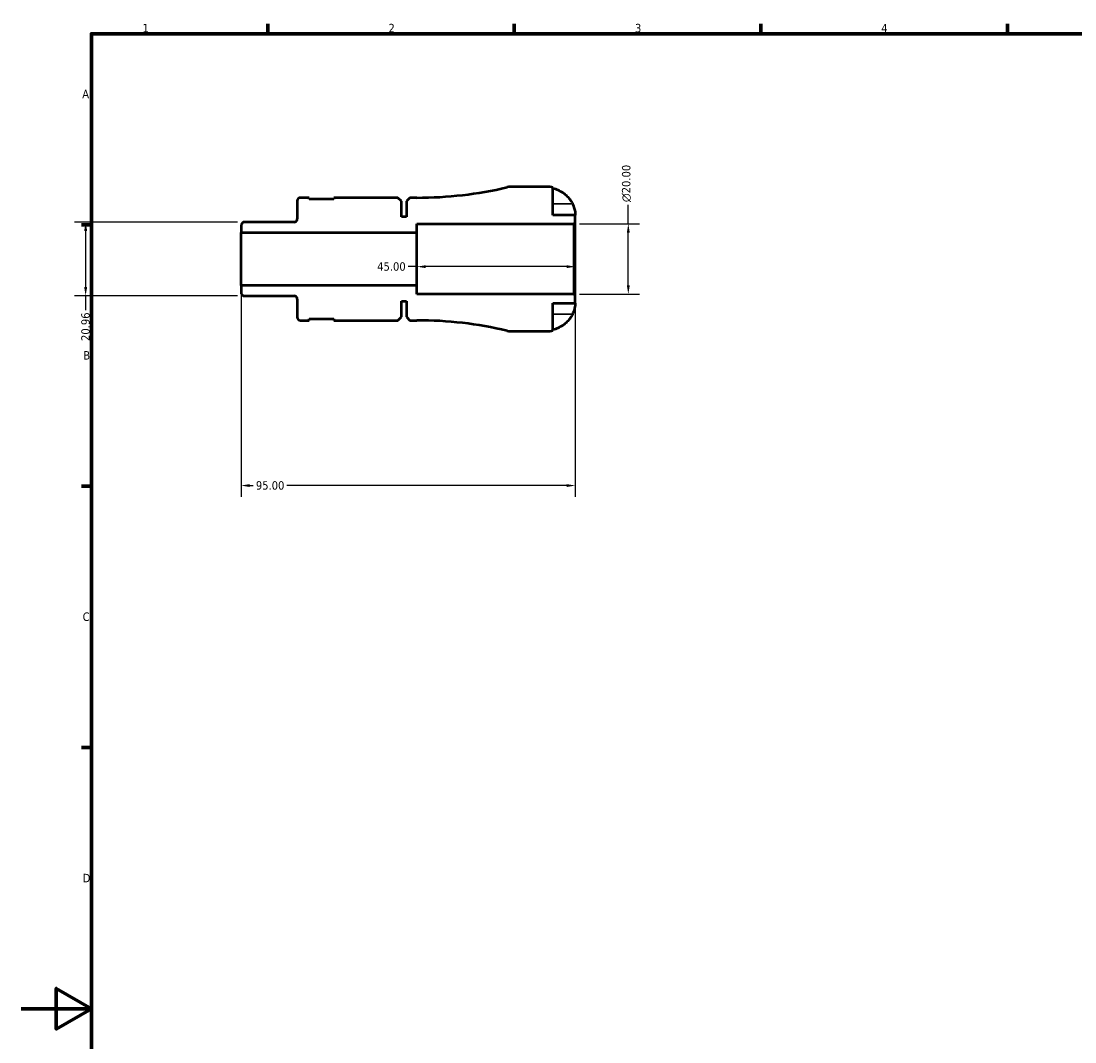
# Model space of a CAD drawing. Header units: millimetres. Extents: x -48 to 904, y -21 to 594.
# Tile 2 of 6: x 0 to 299, y 288 to 578. Entities that reach past the tile are written whole.
import ezdxf

# ---------------------------------------------------------------- set-up
doc = ezdxf.new("R2010")
doc.units = ezdxf.units.MM
for name, color, linetype, lineweight in [('Border (ANSI)', 7, 'Continuous', 70), ('Dimension (ANSI)', 7, 'Continuous', 25), ('Visible (ANSI)', 7, 'Continuous', 50), ('Visible Narrow (ANSI)', 7, 'Continuous', 35)]:
    doc.layers.add(name, color=color, linetype=linetype, lineweight=lineweight)
doc.styles.add('Note Text (ANSI)', font='tahoma.ttf')
doc.dimstyles.new('Default - mm (ANSI)', dxfattribs={"dimtxt": 2.4, "dimasz": 2.5, "dimexe": 3.175, "dimexo": 1.6002, "dimgap": 0.8, "dimtad": 0, "dimtoh": 1, "dimrnd": 1e-08, "dimzin": 4, "dimdsep": 46, "dimtxsty": 'Note Text (ANSI)', "dimcen": 0.09, "dimdle": 10, "dimclrd": 256, "dimclre": 256, "dimclrt": 5, "dimadec": 1, "dimazin": 1, "dimtfac": 1.27, "dimtofl": 0, "dimtmove": 0, "dimatfit": 3, "dimfxl": 1, "dimtolj": 1, "dimtzin": 4, "dimlwd": -1, "dimlwe": -1, "dimarcsym": 0})

# ---------------------------------------------------------------- blocks, each defined once
blk = doc.blocks.new('Borders Default Border')
at = {"layer": 'Border (ANSI)'}
for p, q in [((70.08, 574), (70.08, 576.8)), ((140.17, 574), (140.17, 576.8)), ((210.25, 574), (210.25, 576.8)), ((280.33, 574), (280.33, 576.8)), ((20, 519.75), (17.2, 519.75)), ((20, 445.5), (17.2, 445.5)), ((20, 371.25), (17.2, 371.25))]:
    blk.add_line(p, q, dxfattribs=at)
at = {"layer": 'Border (ANSI)', "flags": 128}
for points in [[(20, 20), (20, 574), (821, 574), (821, 20), (20, 20)], [(0, 297), (20, 297), (10, 302.77), (10, 291.23), (20, 297)]]:
    blk.add_lwpolyline(points, dxfattribs=at)
at = {"layer": 'Border (ANSI)', "color": 5, "true_color": 0x0000ff, "char_height": 2.4, "attachment_point": 7, "style": 'Note Text (ANSI)'}
for s, insert in [('1', (34.5, 574.4)), ('2', (104.4, 574.4)), ('3', (174.46, 574.35)), ('4', (244.45, 574.4)), ('A', (17.38, 555.68)), ('B', (17.67, 481.43)), ('C', (17.51, 407.13)), ('D', (17.52, 332.93))]:
    blk.add_mtext(s, dxfattribs=dict(at, insert=insert))
blk = doc.blocks.new('*D7')
at = {"layer": 'Defpoints', "color": 0, "transparency": 16777216}
for p in [(112.5, 510), (157.5, 510), (112.5, 507.83)]:
    blk.add_point(p, dxfattribs=at)
at = {"layer": 'Dimension (ANSI)', "transparency": 16777216}
for p, q in [((112.5, 507.83), (110, 507.83)), ((155, 507.83), (115, 507.83))]:
    blk.add_line(p, q, dxfattribs=at)
for points in [[(115, 508.24), (115, 507.41), (112.5, 507.83)], [(155, 508.24), (155, 507.41), (157.5, 507.83)]]:
    blk.add_solid(points, dxfattribs=at)
at = {"layer": 'Dimension (ANSI)', "color": 5, "transparency": 16777216, "insert": (101.19, 509.08), "char_height": 2.4, "attachment_point": 1, "style": 'Note Text (ANSI)'}
blk.add_mtext('\\A1;45.00', dxfattribs=at)
blk = doc.blocks.new('*D8')
at = {"layer": 'Defpoints', "color": 0, "transparency": 16777216}
for p in [(63.13, 520.48), (18.35, 499.52), (63.13, 499.52)]:
    blk.add_point(p, dxfattribs=at)
at = {"layer": 'Dimension (ANSI)', "transparency": 16777216}
for p, q in [((61.53, 520.48), (15.18, 520.48)), ((18.35, 517.98), (18.35, 502.02)), ((61.53, 499.52), (15.18, 499.52)), ((18.35, 499.52), (18.35, 495.43))]:
    blk.add_line(p, q, dxfattribs=at)
for points in [[(17.93, 517.98), (18.77, 517.98), (18.35, 520.48)], [(17.93, 502.02), (18.77, 502.02), (18.35, 499.52)]]:
    blk.add_solid(points, dxfattribs=at)
at = {"layer": 'Dimension (ANSI)', "color": 5, "transparency": 16777216, "insert": (17.1, 486.71), "char_height": 2.4, "attachment_point": 1, "rotation": 90, "style": 'Note Text (ANSI)'}
blk.add_mtext('\\A1;20.96', dxfattribs=at)
blk = doc.blocks.new('*D9')
at = {"layer": 'Defpoints', "color": 0, "transparency": 16777216}
for p in [(62.5, 502.5), (157.5, 499.59), (62.5, 445.63)]:
    blk.add_point(p, dxfattribs=at)
at = {"layer": 'Dimension (ANSI)', "transparency": 16777216}
for p, q in [((62.5, 500.9), (62.5, 442.46)), ((157.5, 497.99), (157.5, 442.46)), ((65, 445.63), (65.92, 445.63)), ((155, 445.63), (75.48, 445.63))]:
    blk.add_line(p, q, dxfattribs=at)
for points in [[(65, 446.05), (65, 445.22), (62.5, 445.63)], [(155, 446.05), (155, 445.22), (157.5, 445.63)]]:
    blk.add_solid(points, dxfattribs=at)
at = {"layer": 'Dimension (ANSI)', "color": 5, "transparency": 16777216, "insert": (66.72, 446.88), "char_height": 2.4, "attachment_point": 1, "style": 'Note Text (ANSI)'}
blk.add_mtext('\\A1;95.00', dxfattribs=at)
blk = doc.blocks.new('*D10')
at = {"layer": 'Defpoints', "color": 0, "transparency": 16777216}
for p in [(157.09, 520), (172.56, 520), (157.09, 500)]:
    blk.add_point(p, dxfattribs=at)
at = {"layer": 'Dimension (ANSI)', "transparency": 16777216}
for p, q in [((172.56, 520), (172.56, 525.37)), ((158.69, 520), (175.73, 520)), ((172.56, 502.5), (172.56, 517.5)), ((158.69, 500), (175.73, 500))]:
    blk.add_line(p, q, dxfattribs=at)
for points in [[(172.14, 517.5), (172.97, 517.5), (172.56, 520)], [(172.14, 502.5), (172.97, 502.5), (172.56, 500)]]:
    blk.add_solid(points, dxfattribs=at)
at = {"layer": 'Dimension (ANSI)', "color": 5, "transparency": 16777216, "insert": (170.75, 526.17), "char_height": 2.4, "attachment_point": 1, "rotation": 90, "style": 'Note Text (ANSI)'}
blk.add_mtext('\\A1;{\\fAIGDT|b0|i0;\\H2.4000;\\ln}\\fTahoma|b0|i0;\\H2.4000;20.00', dxfattribs=at)

msp = doc.modelspace()

# ---------------------------------------------------------------- linework, layer by layer
at = {"layer": 'Visible (ANSI)'}
for p, q in [((149.499, 530.5), (139.078, 530.5)), ((151.099, 522.5), (151.099, 530.338)), ((81.874, 527.425), (79.424, 527.425)), ((81.874, 527.025), (81.874, 527.425)), ((107.074, 527.425), (88.874, 527.425)), ((88.874, 527.425), (88.874, 527.025)), ((108.074, 526.425), (107.074, 527.425)), ((110.499, 527.425), (109.499, 526.425)), ((112.499, 527.425), (110.499, 527.425)), ((78.499, 526.5), (78.499, 521.403)), ((88.874, 527.025), (81.874, 527.025)), ((108.074, 522), (108.074, 526.425)), ((109.499, 526.425), (109.499, 522)), ((109.499, 522), (108.074, 522)), ((157.499, 522.5), (151.099, 522.5)), ((157.499, 520.41), (157.499, 522.5)), ((63.128, 520.477), (62.499, 519.849)), ((62.499, 519.849), (62.499, 517.5)), ((77.574, 520.477), (63.128, 520.477)), ((112.499, 517.5), (112.499, 520)), ((112.499, 520), (157.089, 520)), ((157.089, 520), (157.499, 520.41)), ((157.089, 520), (157.089, 500)), ((157.499, 499.59), (157.499, 520.41)), ((62.499, 517.5), (112.499, 517.5)), ((62.499, 502.5), (62.499, 517.5)), ((112.499, 502.5), (112.499, 517.5)), ((112.499, 502.5), (62.499, 502.5)), ((62.499, 502.5), (62.499, 500.151)), ((62.499, 500.151), (63.128, 499.522)), ((112.499, 500), (112.499, 502.5)), ((63.128, 499.522), (77.574, 499.522)), ((78.499, 498.598), (78.499, 493.5)), ((108.074, 493.575), (108.074, 498)), ((108.074, 498), (109.499, 498)), ((109.499, 498), (109.499, 493.575)), ((157.089, 500), (112.499, 500)), ((151.099, 489.662), (151.099, 497.5)), ((151.099, 497.5), (157.499, 497.5)), ((157.499, 499.59), (157.089, 500)), ((157.499, 497.5), (157.499, 499.59)), ((79.424, 492.575), (81.874, 492.575)), ((81.874, 492.575), (81.874, 492.975)), ((81.874, 492.975), (88.874, 492.975)), ((88.874, 492.975), (88.874, 492.575)), ((88.874, 492.575), (107.074, 492.575)), ((107.074, 492.575), (108.074, 493.575)), ((109.499, 493.575), (110.499, 492.575)), ((110.499, 492.575), (112.499, 492.575)), ((139.078, 489.5), (149.499, 489.5))]:
    msp.add_line(p, q, dxfattribs=at)
for centre, radius, start, end in [((112.499, 639.728), 112.303, 270, 283.19891), ((139.078, 526.4), 4.1, 90, 103.19891), ((149.499, 522.5), 8, 78.46304, 90), ((79.424, 526.5), 0.925, 90, 180), ((77.574, 521.403), 0.925, 270, 0), ((77.574, 498.598), 0.925, 0, 90), ((79.424, 493.5), 0.925, 180, 270), ((112.499, 380.272), 112.303, 76.80109, 90), ((139.078, 493.6), 4.1, 256.80109, 270), ((149.499, 497.5), 8, 270, 281.53696)]:
    msp.add_arc(centre, radius, start, end, dxfattribs=at)
for points, knots in [([(151.099, 530.085), (151.607, 529.98), (152.103, 529.823), (152.998, 529.45), (153.477, 529.197), (154.371, 528.595), (154.785, 528.246), (155.485, 527.541), (155.834, 527.118), (156.341, 526.351), (156.526, 526.024), (156.682, 525.7)], [0.1517835, 0.1517835, 0.1517835, 0.1517835, 0.29453183, 0.29453183, 0.44272575, 0.44272575, 0.59091966, 0.59091966, 0.74090906, 0.74090906, 0.84386421, 0.84386421, 0.84386421, 0.84386421]), ([(156.682, 525.7), (156.747, 525.564), (156.809, 525.427), (156.956, 525.082), (157.035, 524.875), (157.172, 524.474), (157.23, 524.281), (157.344, 523.846), (157.391, 523.615), (157.469, 523.127), (157.486, 522.902), (157.501, 522.584), (157.499, 522.5), (157.499, 522.5)], [-0.5159245, -0.5159245, -0.5159245, -0.5159245, -0.47074715, -0.47074715, -0.40311077, -0.40311077, -0.33740557, -0.33740557, -0.24866964, -0.24866964, -0.12673966, -0.12673966, 0, 0, 0, 0]), ([(157.499, 497.5), (157.499, 497.5), (157.5, 497.423), (157.489, 497.147), (157.477, 496.969), (157.419, 496.538), (157.375, 496.293), (157.263, 495.836), (157.207, 495.64), (157.077, 495.242), (157.004, 495.042), (156.848, 494.66), (156.767, 494.479), (156.682, 494.3)], [-2.21111993, -2.21111993, -2.21111993, -2.21111993, -2.0898399, -2.0898399, -1.98614814, -1.98614814, -1.88775858, -1.88775858, -1.81973063, -1.81973063, -1.75376732, -1.75376732, -1.69399568, -1.69399568, -1.69399568, -1.69399568]), ([(156.682, 494.3), (156.526, 493.976), (156.341, 493.649), (155.834, 492.882), (155.485, 492.459), (154.785, 491.754), (154.371, 491.405), (153.477, 490.803), (152.998, 490.55), (152.103, 490.177), (151.607, 490.02), (151.099, 489.915)], [4.03217579, 4.03217579, 4.03217579, 4.03217579, 4.13513094, 4.13513094, 4.28512034, 4.28512034, 4.43331426, 4.43331426, 4.58150818, 4.58150818, 4.72425651, 4.72425651, 4.72425651, 4.72425651])]:
    msp.add_open_spline(points, degree=3, knots=knots, dxfattribs=at)
at = {"layer": 'Visible Narrow (ANSI)'}
for p, q in [((156.402, 525.7), (151.378, 525.7)), ((156.402, 494.3), (151.378, 494.3))]:
    msp.add_line(p, q, dxfattribs=at)

# ---------------------------------------------------------------- block references
msp.add_blockref('Borders Default Border', (0, 0))

# ---------------------------------------------------------------- dimensions: what is measured, and where the dimension line sits
at = {"layer": 'Dimension (ANSI)'}
dim = msp.add_linear_dim(base=(172.555, 520), p1=(157.089, 500), p2=(157.089, 520), angle=90, text='{\\fAIGDT|b0|i0;\\H2.4000;\\ln}\\fTahoma|b0|i0;\\H2.4000;<>', dimstyle='Default - mm (ANSI)', override={"dimgap": 0.8, "dimtoh": 0, "dimdec": 2, "dimtol": 0, "dimlim": 0, "dimtp": 0, "dimtm": 0, "dimtdec": 2, "dimatfit": 2}, dxfattribs=at)
dim.commit()
dim.dimension.update_dxf_attribs({"geometry": '*D10', "text_midpoint": (172.555, 531.5), "dimtype": 160})
for base, p1, p2, angle, override, picture, middle in [((18.350756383, 499.5225), (63.127581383, 520.4775), (63.127581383, 499.5225), 90, {"dimgap": 0.8, "dimtoh": 0, "dimdec": 2, "dimtol": 0, "dimlim": 0, "dimtp": 0, "dimtm": 0, "dimtdec": 2, "dimatfit": 2}, '*D8', (18.350756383, 490.6705)), ((112.499, 507.826), (157.499, 510), (112.499, 510), 180, {"dimgap": 0.8, "dimtoh": 0, "dimdec": 2, "dimse1": 1, "dimse2": 1, "dimtol": 0, "dimlim": 0, "dimtp": 0, "dimtm": 0, "dimtdec": 2, "dimatfit": 2}, '*D7', (105.194, 507.826)), ((62.499, 445.632), (157.499, 499.59), (62.499, 502.5), 180, {"dimgap": 0.8, "dimtoh": 0, "dimdec": 2, "dimtol": 0, "dimlim": 0, "dimtp": 0, "dimtm": 0, "dimtdec": 2, "dimatfit": 1}, '*D9', (70.701, 445.632))]:
    dim = msp.add_linear_dim(base=base, p1=p1, p2=p2, angle=angle, dimstyle='Default - mm (ANSI)', override=override, dxfattribs=at)
    dim.commit()
    dim.dimension.update_dxf_attribs({"geometry": picture, "text_midpoint": middle, "dimtype": 160})

doc.saveas('drawing.dxf')
